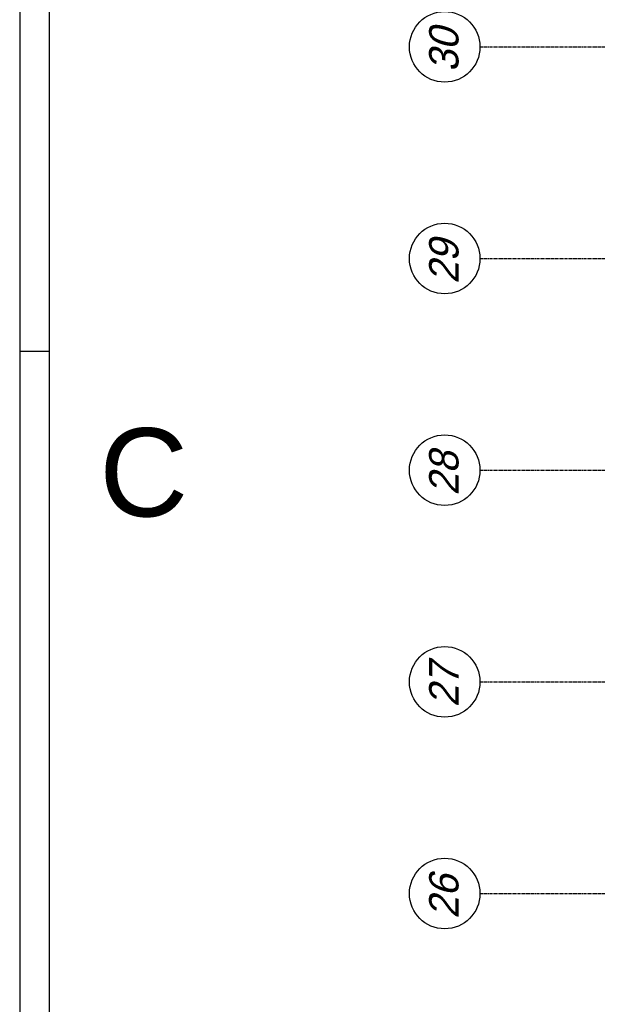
# Model space of a CAD drawing. Extents: x 0 to 1189, y 0 to 841.
# Tile 13 of 44: x 20 to 118, y 483 to 650. Entities that reach past the tile are written whole.
import ezdxf
from ezdxf.enums import TextEntityAlignment as Align

# ---------------------------------------------------------------- set-up
doc = ezdxf.new("R2010")
doc.units = 0
doc.linetypes.add('B0304', pattern=[6, 5, -0.5, 0, -0.5])
doc.layers.get('0').update_dxf_attribs({"linetype": 'CONTINUOUS'})
for name, color, linetype in [('AB$1A---_ATTRIB', 9, 'CONTINUOUS'), ('AT$1A---_TEKSTK', 15, 'CONTINUOUS'), ('STRAMIEN', 1, 'CONTINUOUS')]:
    doc.layers.add(name, color=color, linetype=linetype)
doc.styles.add('FASE', font='swisse.ttf', dxfattribs={"height": 10})
doc.styles.add('ROMANS', font='romans.shx', dxfattribs={"height": 300})
doc.styles.add('STYLE1', font='b-gbp', dxfattribs={"oblique": 15})

# ---------------------------------------------------------------- blocks, each defined once
blk = doc.blocks.new('FORA0H')
at = {"color": 4}
blk.add_line((20, 836), (20, 5), dxfattribs=at)
at = {"color": 6}
blk.add_line((25, 831), (25, 10), dxfattribs=at)
at = {"color": 7}
blk.add_line((20, 594), (25, 594), dxfattribs=at)
blk = doc.blocks.new('XREF_B-A3-II-114')
at = {"layer": 'STRAMIEN', "color": 8, "linetype": 'B0304', "ltscale": 10}
for p, q in [((21073, 76596), (107983, 76596)), ((21073, 72996), (107983, 72996)), ((21073, 69396), (107983, 69396)), ((21073, 65796), (107983, 65796)), ((21073, 62196), (107983, 62196))]:
    blk.add_line(p, q, dxfattribs=at)
at = {"layer": 'STRAMIEN', "color": 8}
for centre in [(20473, 76596), (20473, 72996), (20473, 69396), (20473, 65796), (20473, 62196)]:
    blk.add_circle(centre, 600, dxfattribs=at)
at = {"layer": 'AB$1A---_ATTRIB', "color": 8, "linetype": 'Continuous', "style": 'ROMANS'}
for tag, p, height in [('RUIMTENUMMER', (87442, 75784), 200), ('PEILMAAT', (87388, 75527), 150), ('RUIMTENUMMER', (26337, 75275), 200), ('PEILMAAT', (26282, 75018), 150), ('RUIMTENUMMER', (28654, 73979), 200), ('PEILMAAT', (28600, 73722), 150), ('RUIMTENUMMER', (26337, 72872), 200), ('PEILMAAT', (26282, 72614), 150), ('RUIMTENUMMER', (87442, 71085), 200), ('PEILMAAT', (87388, 70827), 150), ('RUIMTENUMMER', (26601, 70494), 200), ('RUIMTENUMMER', (44704, 70494), 200), ('RUIMTENUMMER', (63062, 70494), 200), ('PEILMAAT', (26547, 70236), 150), ('PEILMAAT', (44650, 70236), 150), ('PEILMAAT', (63008, 70236), 150), ('RUIMTENUMMER', (25709, 68386), 200), ('PEILMAAT', (25654, 68128), 150), ('RUIMTENUMMER', (87442, 66868), 200), ('PEILMAAT', (87388, 66611), 150), ('RUIMTENUMMER', (86686, 65335), 200), ('RUIMTENUMMER', (28777, 65054), 200), ('RUIMTENUMMER', (78665, 65032), 200), ('PEILMAAT', (86631, 65078), 150), ('PEILMAAT', (28722, 64796), 150), ('PEILMAAT', (78611, 64774), 150), ('RUIMTENUMMER', (76130, 63992), 200), ('RUIMTENUMMER', (81543, 63992), 200), ('RUIMTENUMMER', (94007, 64082), 200), ('PEILMAAT', (93953, 63824), 150), ('PEILMAAT', (76076, 63734), 150), ('PEILMAAT', (81488, 63734), 150), ('RUIMTENUMMER', (84341, 63737), 200), ('RUIMTENUMMER', (87793, 63737), 200), ('PEILMAAT', (84286, 63479), 150), ('PEILMAAT', (87738, 63479), 150), ('RUIMTENUMMER', (91439, 63158), 200), ('RUIMTENUMMER', (28777, 63059), 200), ('RUIMTENUMMER', (78665, 63062), 200), ('PEILMAAT', (91385, 62901), 150), ('PEILMAAT', (28722, 62801), 150), ('PEILMAAT', (78611, 62805), 150), ('RUIMTENUMMER', (84600, 60368), 200), ('PEILMAAT', (84546, 60111), 150), ('RUIMTENUMMER', (76130, 53241), 200), ('RUIMTENUMMER', (84607, 53241), 200), ('RUIMTENUMMER', (30604, 53028), 200), ('RUIMTENUMMER', (54379, 53028), 200), ('PEILMAAT', (76076, 52984), 150), ('PEILMAAT', (84553, 52984), 150), ('PEILMAAT', (30550, 52771), 150), ('PEILMAAT', (54325, 52771), 150), ('RUIMTENUMMER', (93702, 49263), 200), ('PEILMAAT', (93647, 49005), 150), ('RUIMTENUMMER', (84528, 46579), 200), ('PEILMAAT', (84474, 46322), 150), ('RUIMTENUMMER', (78360, 43177), 200), ('RUIMTENUMMER', (81571, 43181), 200), ('RUIMTENUMMER', (26316, 42849), 200), ('PEILMAAT', (78306, 42920), 150), ('PEILMAAT', (81517, 42924), 150), ('PEILMAAT', (26262, 42592), 150), ('RUIMTENUMMER', (28812, 41377), 200), ('PEILMAAT', (28757, 41119), 150), ('RUIMTENUMMER', (26316, 40511), 200), ('PEILMAAT', (26262, 40253), 150), ('RUIMTENUMMER', (84742, 39845), 200), ('PEILMAAT', (84687, 39588), 150), ('RUIMTENUMMER', (76067, 38649), 200), ('PEILMAAT', (76012, 38391), 150), ('RUIMTENUMMER', (79485, 38210), 200), ('RUIMTENUMMER', (81709, 38210), 200), ('RUIMTENUMMER', (26547, 38136), 200), ('PEILMAAT', (26493, 37878), 150), ('PEILMAAT', (79430, 37952), 150), ('PEILMAAT', (81654, 37952), 150), ('RUIMTENUMMER', (44826, 37734), 200), ('RUIMTENUMMER', (62880, 37734), 200), ('PEILMAAT', (44772, 37477), 150), ('PEILMAAT', (62825, 37477), 150), ('RUIMTENUMMER', (80669, 36367), 200), ('RUIMTENUMMER', (25342, 36256), 200), ('PEILMAAT', (80614, 36109), 150), ('PEILMAAT', (25288, 35999), 150), ('RUIMTENUMMER', (91184, 35271), 200), ('RUIMTENUMMER', (98529, 35271), 200), ('PEILMAAT', (91129, 35013), 150), ('PEILMAAT', (98475, 35013), 150), ('RUIMTENUMMER', (28777, 32678), 200), ('RUIMTENUMMER', (80669, 32690), 200), ('PEILMAAT', (28723, 32420), 150), ('PEILMAAT', (80614, 32433), 150), ('RUIMTENUMMER', (28777, 30449), 200), ('PEILMAAT', (28723, 30192), 150), ('RUIMTENUMMER', (81104, 27867), 200), ('RUIMTENUMMER', (83871, 27864), 200), ('PEILMAAT', (81049, 27610), 150), ('PEILMAAT', (83817, 27607), 150)]:
    blk.add_attdef(tag, p, '', height=height, dxfattribs=at)
for tag, p, height in [('RUIMTENUMMER', (25294, 72567), 200), ('PEILMAAT', (25552, 72512), 150), ('RUIMTENUMMER', (25280, 40147), 200), ('PEILMAAT', (25537, 40093), 150)]:
    blk.add_attdef(tag, p, '', height=height, rotation=90, dxfattribs=at)
at = {"layer": 'AT$1A---_TEKSTK', "color": 8, "style": 'FASE'}
blk.add_text('C', height=1500, dxfattribs=at).set_placement((14593, 68160), align=Align.BOTTOM_LEFT)
at = {"layer": 'STRAMIEN', "color": 8, "style": 'STYLE1', "oblique": 15}
for s, p in [('30', (20858, 76166)), ('29', (20858, 72566)), ('28', (20858, 68966)), ('27', (20858, 65366)), ('26', (20858, 61766))]:
    blk.add_text(s, height=500, rotation=90, dxfattribs=at).set_placement(p, align=Align.BOTTOM_LEFT)

msp = doc.modelspace()

# ---------------------------------------------------------------- block references
msp.add_blockref('FORA0H', (0, 0))
at = {"xscale": 0.01, "yscale": 0.01, "zscale": 0.01}
msp.add_blockref('XREF_B-A3-II-114', (-112.39, -120.19), dxfattribs=at)

doc.saveas('drawing.dxf')
